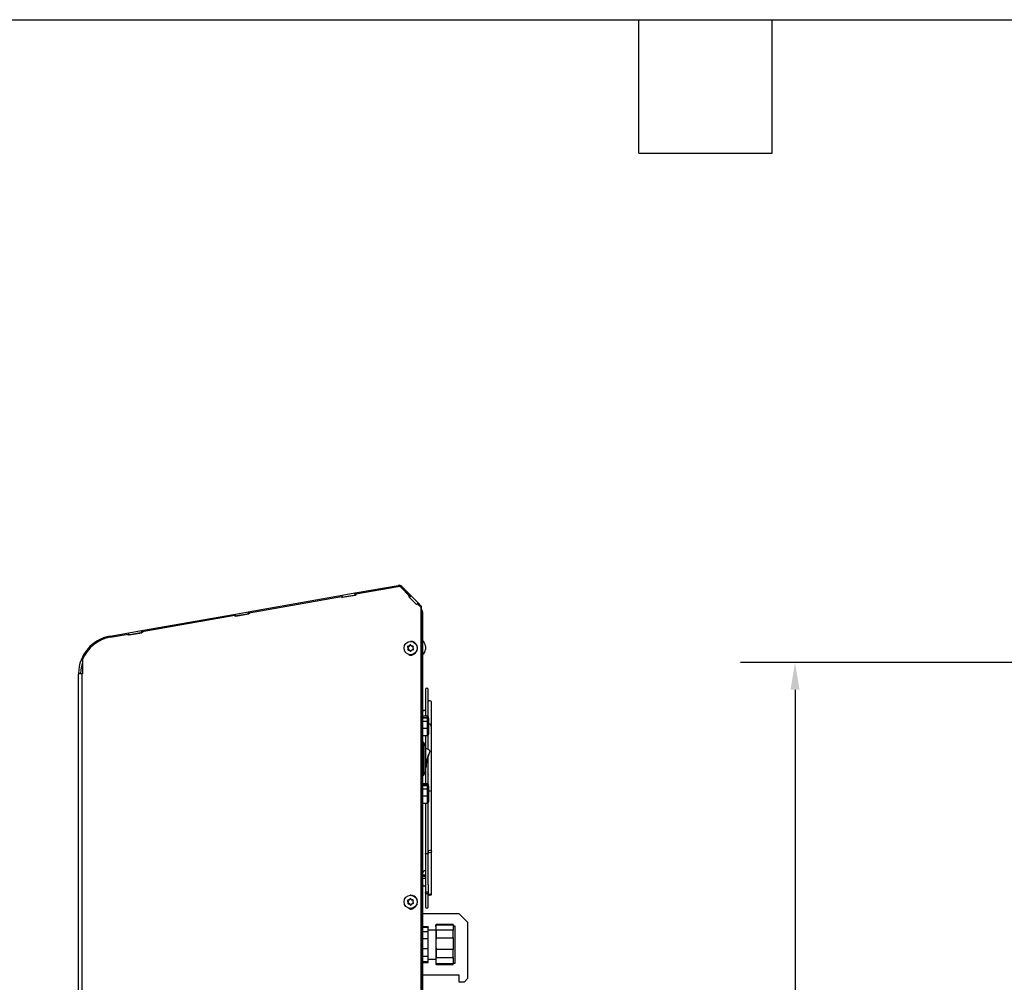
# Model space of a CAD drawing. Header units: inches. Extents: x -1 to 128, y 3 to 101.
# Tile 13 of 18: x 44 to 71, y 75 to 101. Entities that reach past the tile are written whole.
import ezdxf

# ---------------------------------------------------------------- set-up
doc = ezdxf.new("R2010")
doc.units = ezdxf.units.IN
doc.header["$LTSCALE"] = 12
doc.header["$MEASUREMENT"] = 0
doc.header["$PDSIZE"] = -1
doc.linetypes.add('SLD-Solid', pattern=[0])
doc.layers.add('DIMENSIONS', color=140, linetype='SLD-Solid', lineweight=25)
doc.layers.add('TEXT', color=140, linetype='SLD-Solid', lineweight=25)
doc.styles.get("Standard").update_dxf_attribs({"font": 'verdana.ttf'})
doc.dimstyles.get("Standard").update_dxf_attribs({"dimtxt": 0.18, "dimasz": 0.18, "dimexe": 0.18, "dimexo": 0.0625, "dimgap": 0.09, "dimtad": 0, "dimtih": 1, "dimtoh": 1, "dimdec": 4, "dimzin": 0, "dimdsep": 46, "dimtxsty": 'Standard', "dimcen": 0.09, "dimadec": 0, "dimazin": 0, "dimtfac": 1, "dimtdec": 4, "dimtofl": 0, "dimtmove": 0, "dimatfit": 3, "dimfxl": 0, "dimtolj": 1, "dimtzin": 0, "dimarcsym": 0})

# ---------------------------------------------------------------- blocks, each defined once
blk = doc.blocks.new('*D105')
at = {"layer": 'Defpoints', "color": 0}
for p in [(65.623, 83.465), (81.791, 83.465), (81.031, 47.823)]:
    blk.add_point(p, dxfattribs=at)
at = {"layer": 'DIMENSIONS', "color": 0, "lineweight": -2}
for p, q in [((81.191, 83.465), (64.123, 83.465)), ((65.623, 82.715), (65.623, 67.025)), ((65.623, 48.573), (65.623, 64.262)), ((80.431, 47.823), (64.123, 47.823))]:
    blk.add_line(p, q, dxfattribs=at)
at = {"layer": 'DIMENSIONS', "color": 0}
for points in [[(65.498, 82.715), (65.748, 82.715), (65.623, 83.465)], [(65.498, 48.573), (65.748, 48.573), (65.623, 47.823)]]:
    blk.add_solid(points, dxfattribs=at)
at = {"layer": 'DIMENSIONS', "color": 0, "char_height": 0.75, "attachment_point": 5}
for s, insert in [('\\A1;35.64', (65.623, 66.284)), ('\\A1;[905.31]', (65.623, 64.903))]:
    blk.add_mtext(s, dxfattribs=dict(at, insert=insert))

msp = doc.modelspace()

# ---------------------------------------------------------------- linework, layer by layer
for p, q in [((53.48568, 85.38544), (54.67258, 85.59472)), ((53.50533, 85.35935), (54.67276, 85.5652)), ((54.69264, 85.56649), (54.68758, 85.56649)), ((54.77475, 85.56251), (55.03271, 85.30455)), ((50.54217, 84.86641), (53.12928, 85.32259)), ((50.56182, 84.84033), (53.11287, 85.29015)), ((53.11821, 85.25961), (53.11287, 85.29015)), ((53.11792, 85.29015), (53.11287, 85.29015)), ((53.12311, 85.26048), (53.11792, 85.29015)), ((53.51068, 85.32882), (53.11821, 85.25961)), ((53.12928, 85.32259), (53.4825, 85.38487)), ((53.13935, 85.26547), (53.12928, 85.32259)), ((53.13935, 85.26547), (53.49257, 85.32776)), ((53.4825, 85.38487), (53.48568, 85.38544)), ((53.49257, 85.32776), (53.4825, 85.38487)), ((53.48568, 85.38544), (53.49568, 85.3283)), ((53.49257, 85.32776), (53.49568, 85.3283)), ((53.51032, 85.33089), (53.49568, 85.3283)), ((53.50533, 85.35935), (53.51068, 85.32882)), ((54.75311, 85.54142), (54.74806, 85.54142)), ((54.74806, 85.54142), (54.99063, 85.29885)), ((54.75311, 85.54142), (54.99568, 85.29885)), ((54.99063, 85.29885), (54.96813, 85.27618)), ((54.99568, 85.29885), (54.97318, 85.27618)), ((54.99568, 85.29885), (54.99063, 85.29885)), ((55.03271, 85.30455), (54.99169, 85.26354)), ((55.03271, 85.30455), (55.22679, 85.11047)), ((53.13935, 85.26547), (53.12275, 85.26255)), ((54.97318, 85.27618), (54.96813, 85.27618)), ((54.96813, 85.27618), (55.17986, 85.06445)), ((54.97318, 85.27618), (55.18237, 85.06699)), ((54.97331, 85.27631), (55.1825, 85.06712)), ((54.99169, 85.26354), (54.97611, 85.27912)), ((54.99169, 85.26354), (55.1853, 85.06993)), ((55.17986, 85.06445), (55.20235, 85.08712)), ((55.20235, 85.08712), (55.28773, 85.00174)), ((55.20741, 85.08712), (55.20235, 85.08712)), ((55.22679, 85.11047), (55.20344, 85.08712)), ((55.20609, 85.08712), (55.22803, 85.10923)), ((55.20741, 85.08712), (55.29026, 85.00427)), ((55.22679, 85.11047), (55.22803, 85.10923)), ((55.22803, 85.10923), (55.31419, 85.02306)), ((55.28773, 85.00174), (55.30909, 85.02311)), ((55.31419, 85.02306), (55.30914, 85.02306)), ((55.31419, 47.91556), (55.31419, 85.02306)), ((55.31925, 85.02306), (55.31419, 85.02306)), ((55.31925, 47.91556), (55.31925, 85.02306)), ((47.59865, 84.34739), (50.18576, 84.80357)), ((47.6183, 84.32131), (50.16935, 84.77112)), ((50.17469, 84.74059), (50.16935, 84.77112)), ((50.1744, 84.77112), (50.16935, 84.77112)), ((50.17959, 84.74146), (50.1744, 84.77112)), ((50.56716, 84.80979), (50.17469, 84.74059)), ((50.19583, 84.74645), (50.17923, 84.74353)), ((50.18576, 84.80357), (50.53898, 84.86585)), ((50.19583, 84.74645), (50.18576, 84.80357)), ((50.19583, 84.74645), (50.54905, 84.80873)), ((50.53898, 84.86585), (50.54217, 84.86641)), ((50.54905, 84.80873), (50.53898, 84.86585)), ((50.54217, 84.86641), (50.55216, 84.80928)), ((50.54905, 84.80873), (50.55216, 84.80928)), ((50.5668, 84.81186), (50.55216, 84.80928)), ((50.56182, 84.84033), (50.56716, 84.80979)), ((55.31925, 84.93037), (55.32112, 84.92849)), ((55.31925, 84.92662), (55.32112, 84.92849)), ((55.31925, 84.89085), (55.34042, 84.89962)), ((55.34719, 84.86556), (55.31925, 84.86556)), ((55.34042, 84.89962), (55.32112, 84.92849)), ((55.34719, 84.86556), (55.34719, 48.59656)), ((46.73147, 84.19449), (47.24224, 84.28455)), ((46.73784, 84.16606), (47.22583, 84.2521)), ((47.23117, 84.22157), (47.22583, 84.2521)), ((47.23089, 84.2521), (47.22583, 84.2521)), ((47.23608, 84.22243), (47.23089, 84.2521)), ((47.62364, 84.29077), (47.23117, 84.22157)), ((47.25231, 84.22743), (47.23571, 84.2245)), ((47.24224, 84.28455), (47.59546, 84.34683)), ((47.25231, 84.22743), (47.24224, 84.28455)), ((47.25231, 84.22743), (47.60553, 84.28971)), ((47.59546, 84.34683), (47.59865, 84.34739)), ((47.60553, 84.28971), (47.59546, 84.34683)), ((47.59865, 84.34739), (47.60864, 84.29026)), ((47.60553, 84.28971), (47.60864, 84.29026)), ((47.62328, 84.29284), (47.60864, 84.29026)), ((47.6183, 84.32131), (47.62364, 84.29077)), ((54.98639, 83.92773), (54.9972, 83.92773)), ((54.99509, 83.94417), (55.00562, 83.94417)), ((55.00562, 83.94417), (54.9972, 83.92773)), ((55.02672, 84.04856), (55.01975, 84.04856)), ((54.93739, 83.88728), (54.94792, 83.88728)), ((54.93987, 83.83632), (54.9504, 83.83632)), ((54.94708, 83.87174), (54.9579, 83.87174)), ((54.94792, 83.88728), (54.9579, 83.87174)), ((54.948, 83.85276), (54.95882, 83.85276)), ((54.95882, 83.85276), (54.9504, 83.83632)), ((54.95237, 83.91653), (54.9629, 83.91653)), ((54.98129, 83.91743), (54.9629, 83.91653)), ((54.97048, 83.91743), (54.98129, 83.91743)), ((54.98747, 83.8096), (54.97664, 83.8096)), ((54.99256, 83.80089), (55.00338, 83.80089)), ((55.00282, 83.78535), (55.01335, 83.78535)), ((55.00338, 83.80089), (55.01335, 83.78535)), ((55.01975, 83.68256), (55.02672, 83.68256)), ((55.05341, 83.92152), (55.06424, 83.92152)), ((55.05434, 83.92155), (55.06516, 83.92155)), ((55.07611, 83.92208), (55.06516, 83.92155)), ((55.42719, 83.92216), (55.42719, 83.82816)), ((45.96814, 83.54638), (45.96814, 83.15256)), ((45.85719, 47.91556), (45.85719, 83.15256)), ((45.96308, 83.15256), (45.85719, 83.15256)), ((45.8574, 83.17372), (45.91539, 83.17256)), ((45.96308, 47.91556), (45.96308, 83.15256)), ((45.96814, 83.15256), (45.96308, 83.15256)), ((55.43019, 82.72556), (55.43019, 82.12618)), ((55.50219, 81.97752), (55.50219, 82.72556)), ((55.59119, 81.48192), (55.59119, 82.38864)), ((55.43739, 81.98522), (55.43739, 82.09673)), ((55.48219, 81.98516), (55.34719, 81.98516)), ((55.34719, 81.95463), (55.48219, 81.95463)), ((55.34719, 81.94503), (55.48219, 81.94503)), ((55.48219, 81.92734), (55.34719, 81.92734)), ((55.34719, 81.8509), (55.48219, 81.8509)), ((55.48219, 81.83859), (55.34719, 81.83859)), ((55.48219, 81.95463), (55.48219, 81.98516)), ((55.48219, 81.95463), (55.48219, 81.94503)), ((55.48219, 81.94503), (55.48219, 81.92734)), ((55.48219, 81.8509), (55.48219, 81.92734)), ((55.48219, 81.8509), (55.48219, 81.83859)), ((55.51219, 81.83859), (55.48219, 81.83859)), ((55.48219, 81.65603), (55.48219, 81.83859)), ((55.51219, 81.92845), (55.50902, 81.92845)), ((55.51219, 81.92845), (55.51219, 81.95516)), ((55.51219, 81.92845), (55.51219, 81.91503)), ((55.51219, 81.91503), (55.51219, 81.83859)), ((55.51219, 81.83859), (55.51219, 81.66092)), ((55.34719, 81.65603), (55.48219, 81.65603)), ((55.48219, 81.45703), (55.48219, 81.65603)), ((55.51219, 81.66092), (55.51219, 81.48703)), ((55.34719, 81.45703), (55.48219, 81.45703)), ((55.38219, 81.26516), (55.34719, 81.26516)), ((55.38219, 80.35916), (55.38219, 81.26516)), ((55.42619, 81.15066), (55.38219, 81.26516)), ((55.43019, 81.45703), (55.43019, 80.59281)), ((55.50219, 81.07074), (55.50219, 81.46467)), ((55.42619, 80.47366), (55.42619, 81.15066)), ((55.53793, 80.96538), (55.5422, 80.97599)), ((55.50219, 80.11152), (55.50219, 80.87689)), ((55.38219, 80.35916), (55.42619, 80.47366)), ((55.43019, 80.53146), (55.43019, 80.11916)), ((55.43345, 80.59521), (55.44343, 80.59455)), ((55.34719, 80.35916), (55.38219, 80.35916)), ((55.48219, 80.11916), (55.34719, 80.11916)), ((55.34719, 80.08863), (55.48219, 80.08863)), ((55.34719, 80.07903), (55.48219, 80.07903)), ((55.48219, 80.06134), (55.34719, 80.06134)), ((55.34719, 79.9849), (55.48219, 79.9849)), ((55.48219, 79.97259), (55.34719, 79.97259)), ((55.48219, 80.08863), (55.48219, 80.11916)), ((55.48219, 80.08863), (55.48219, 80.07903)), ((55.48219, 80.07903), (55.48219, 80.06134)), ((55.48219, 79.9849), (55.48219, 80.06134)), ((55.48219, 79.9849), (55.48219, 79.97259)), ((55.51219, 79.97259), (55.48219, 79.97259)), ((55.48219, 79.79003), (55.48219, 79.97259)), ((55.51219, 80.06245), (55.50902, 80.06245)), ((55.51219, 80.06245), (55.51219, 80.08916)), ((55.51219, 80.06245), (55.51219, 80.04903)), ((55.51219, 80.04903), (55.51219, 79.97259)), ((55.51219, 79.97259), (55.51219, 79.79492)), ((55.59119, 78.25193), (55.59119, 79.94513)), ((55.34719, 79.79003), (55.48219, 79.79003)), ((55.34719, 79.59103), (55.48219, 79.59103)), ((55.43019, 79.59103), (55.43019, 78.20808)), ((55.48219, 79.59103), (55.48219, 79.79003)), ((55.50219, 78.2643), (55.50219, 79.59867)), ((55.51219, 79.79492), (55.51219, 79.62103)), ((55.50119, 78.26317), (55.50119, 78.25193)), ((55.50219, 78.20809), (55.50219, 78.2438)), ((55.59119, 77.06448), (55.59119, 78.24245)), ((55.43019, 78.20808), (55.43019, 77.117)), ((55.50219, 77.336), (55.50219, 78.20809)), ((55.50119, 77.32456), (55.50119, 77.11935)), ((54.93739, 76.88728), (54.94792, 76.88728)), ((54.94708, 76.87174), (54.9579, 76.87174)), ((54.94792, 76.88728), (54.9579, 76.87174)), ((54.95237, 76.91653), (54.9629, 76.91653)), ((54.98129, 76.91743), (54.9629, 76.91653)), ((54.97048, 76.91743), (54.98129, 76.91743)), ((54.98639, 76.92773), (54.9972, 76.92773)), ((54.99509, 76.94417), (55.00562, 76.94417)), ((55.00562, 76.94417), (54.9972, 76.92773)), ((55.02672, 77.04856), (55.01975, 77.04856)), ((55.05341, 76.92152), (55.06424, 76.92152)), ((55.05434, 76.92155), (55.06516, 76.92155)), ((55.07611, 76.92208), (55.06516, 76.92155)), ((55.43019, 77.11443), (55.43019, 76.72756)), ((55.50219, 77.07997), (55.50219, 77.11439)), ((55.50219, 77.06912), (55.50219, 77.07997)), ((55.50219, 76.72756), (55.50219, 77.05983)), ((54.93987, 76.83632), (54.9504, 76.83632)), ((54.948, 76.85276), (54.95882, 76.85276)), ((54.95882, 76.85276), (54.9504, 76.83632)), ((54.98747, 76.8096), (54.97664, 76.8096)), ((54.99256, 76.80089), (55.00338, 76.80089)), ((55.00282, 76.78535), (55.01335, 76.78535)), ((55.00338, 76.80089), (55.01335, 76.78535)), ((55.01975, 76.68256), (55.02672, 76.68256)), ((55.34719, 76.54316), (56.3512, 76.54316)), ((56.6012, 76.29316), (56.3512, 76.54316)), ((55.50119, 76.17657), (55.34719, 76.17657)), ((55.34719, 76.16868), (55.50119, 76.16868)), ((55.50119, 76.17657), (55.50119, 76.16868)), ((55.50119, 76.04409), (55.50119, 76.16868)), ((55.71019, 76.08757), (55.50119, 76.08757)), ((55.72119, 76.23957), (55.71019, 76.21957)), ((55.72119, 76.23154), (55.71019, 76.18839)), ((55.71019, 76.18839), (55.71019, 76.21957)), ((55.71019, 76.18839), (55.71019, 76.12978)), ((55.71019, 76.12978), (55.72119, 76.08663)), ((55.71019, 76.12978), (55.71019, 75.78192)), ((55.72119, 76.23154), (55.72119, 76.23957)), ((56.19119, 76.23957), (55.72119, 76.23957)), ((55.72119, 76.23154), (56.19119, 76.23154)), ((56.19119, 76.08663), (55.72119, 76.08663)), ((55.72119, 76.08663), (55.72119, 75.87773)), ((56.19119, 76.23957), (56.19119, 76.23154)), ((56.19119, 76.23154), (56.19119, 76.08663)), ((56.24519, 76.19807), (56.19119, 76.19807)), ((56.19119, 75.87773), (56.19119, 76.08663)), ((56.24519, 75.17507), (56.24519, 76.19807)), ((56.6012, 74.76349), (56.6012, 76.29316)), ((55.34719, 76.04409), (55.50119, 76.04409)), ((55.34719, 75.85181), (55.50119, 75.85181)), ((55.50119, 75.85181), (55.50119, 76.04409)), ((55.50119, 75.57514), (55.50119, 75.85181)), ((55.72119, 75.87773), (55.71019, 75.78192)), ((55.71019, 75.78192), (55.71019, 75.65178)), ((55.72119, 75.87773), (56.19119, 75.87773)), ((56.19119, 75.87773), (56.19119, 75.55597)), ((55.34719, 75.57514), (55.50119, 75.57514)), ((55.50119, 75.36969), (55.50119, 75.57514)), ((55.71019, 75.65178), (55.72119, 75.55597)), ((55.71019, 75.65178), (55.71019, 75.2801)), ((56.19119, 75.55597), (55.72119, 75.55597)), ((55.72119, 75.55597), (55.72119, 75.33276)), ((56.19119, 75.33276), (56.19119, 75.55597)), ((55.34719, 75.36969), (55.50119, 75.36969)), ((55.50119, 75.21762), (55.50119, 75.36969)), ((55.50119, 75.28557), (55.71019, 75.28557)), ((55.72119, 75.33276), (55.71019, 75.2801)), ((55.71019, 75.2801), (55.71019, 75.20857)), ((55.72119, 75.33276), (56.19119, 75.33276)), ((56.19119, 75.33276), (56.19119, 75.1559)), ((55.34719, 75.21762), (55.50119, 75.21762)), ((55.34719, 75.19657), (55.50119, 75.19657)), ((55.50119, 75.19657), (55.50119, 75.21762)), ((55.71019, 75.20857), (55.72119, 75.1559)), ((55.71019, 75.20857), (55.71019, 75.15357)), ((55.71019, 75.15357), (55.72119, 75.13357)), ((56.19119, 75.1559), (55.72119, 75.1559)), ((55.72119, 75.13357), (55.72119, 75.1559)), ((55.72119, 75.13357), (56.19119, 75.13357)), ((56.19119, 75.17507), (56.24519, 75.17507)), ((56.19119, 75.13357), (56.19119, 75.1559)), ((55.34719, 74.85099), (56.3512, 74.85099)), ((55.34719, 74.85086), (56.3512, 74.85086)), ((56.3512, 74.85099), (56.3512, 74.66349)), ((56.50119, 74.66336), (56.60119, 74.76336)), ((56.5012, 74.66349), (56.6012, 74.76349)), ((56.60119, 74.76336), (56.60119, 74.76348)), ((56.3512, 74.66349), (56.5012, 74.66349)), ((56.3512, 74.66349), (56.3512, 74.66336)), ((56.3512, 74.66336), (56.50119, 74.66336))]:
    msp.add_line(p, q)
for centre, radius, start, end in [((54.69273, 85.48048), 0.116, 45, 100), ((55.25819, 84.86556), 0.089, 0, 22.5), ((46.91519, 83.15256), 1.058, 100, 178.854008), ((54.9694, 83.93655), 0.01915, 273.23982, 332.551412), ((55.01192, 83.93558), 0.01889, 32.67181, 152.941672), ((55.05333, 83.94024), 0.01872, 212.3133, 273.101024), ((55.26382, 83.92216), 0.16338, 0, 59.313941), ((54.95366, 83.89741), 0.01917, 93.875463, 211.894128), ((54.95702, 83.82781), 0.01915, 153.60826, 271.785131), ((54.93054, 83.86142), 0.01949, 333.611634, 31.959274), ((54.97654, 83.7905), 0.0191, 32.972689, 92.441634), ((55.01872, 83.79551), 0.01887, 212.575616, 333.037865), ((55.06039, 83.795), 0.0187, 92.460302, 153.33093), ((55.07416, 83.90366), 0.01883, 331.939041, 93.45435), ((55.07758, 83.8334), 0.01883, 272.109951, 33.659641), ((55.09857, 83.86965), 0.01866, 152.17872, 213.392188), ((55.26382, 83.82816), 0.16338, 300.686059, 0), ((46.91519, 83.15256), 1, 161.272277, 178.854008), ((46.91519, 83.15256), 1.058, 178.854008, 180), ((46.91519, 83.15256), 1, 178.854008, 180), ((55.46619, 82.72556), 0.036, 0, 180), ((55.48219, 81.95516), 0.03, 0, 90), ((55.48219, 81.91503), 0.03, 0, 90), ((55.48219, 81.48703), 0.03, 270, 0), ((56.53205, 80.51168), 1.10171, 152.148253, 179.272544), ((56.53205, 80.51168), 1.10171, 152.145636, 152.148253), ((56.47292, 80.52667), 1.03172, 156.964822, 177.865086), ((55.48219, 80.08916), 0.03, 0, 90), ((55.48219, 80.04903), 0.03, 0, 90), ((55.48219, 79.62103), 0.03, 270, 0), ((55.39239, 77.61383), 0.04504, 177.697025, 328.230126), ((55.39239, 77.35128), 0.04504, 177.526118, 328.516649), ((54.95366, 76.89741), 0.01917, 93.875463, 211.894128), ((54.93054, 76.86142), 0.01949, 333.611634, 31.959274), ((54.9694, 76.93655), 0.01915, 273.23982, 332.551412), ((55.01192, 76.93558), 0.01889, 32.67181, 152.941672), ((55.05333, 76.94024), 0.01872, 212.3133, 273.101024), ((55.07416, 76.90366), 0.01883, 331.939041, 93.45435), ((55.09857, 76.86965), 0.01866, 152.17872, 213.392188), ((54.95702, 76.82781), 0.01915, 153.60826, 271.785131), ((54.97654, 76.7905), 0.0191, 32.972689, 92.441634), ((55.01872, 76.79551), 0.01887, 212.575616, 333.037865), ((55.06039, 76.795), 0.0187, 92.460302, 153.33093), ((55.07758, 76.8334), 0.01883, 272.109951, 33.659641), ((55.46619, 76.72756), 0.036, 180, 0)]:
    msp.add_arc(centre, radius, start, end)
for centre, major_axis, ratio, start_param, end_param in [((54.68758, 85.48048), (0, -0.08601), 0.9961947, 2.35810077, 3.31547476), ((54.69264, 85.48048), (0, -0.08601), 0.9961947, 2.35810077, 3.14159265), ((46.91519, 83.15256), (0, 1.02901), 0.9961947, 0.17388211, 1.17806538), ((54.98037, 83.93641), (0, -0.019), 0.9961947, 0.04880075, 1.09599831), ((54.99275, 83.89024), (0.13582, 0.26322), 0.07751502, 1.40460946, 1.46800281), ((55.02245, 83.93549), (0, -0.01899), 0.9961947, 3.41344843, 4.23759096), ((55.02672, 83.86556), (0, 0.183), 0.9961947, 3.14159265, 6.28318531), ((55.0858, 83.89481), (-0.16086, 0.2487), 0.07326344, 1.31728169, 1.38067504), ((54.99537, 83.83631), (-0.16086, 0.2487), 0.07326344, 1.31728169, 1.38067504), ((54.99275, 83.89024), (-0.13582, -0.26322), 0.07751502, -1.388053, -1.32465965), ((54.96382, 83.89757), (0, 0.01899), 0.9961947, 0.04880075, 2.14319586), ((54.96722, 83.82764), (0, 0.01899), 0.9961947, 1.09599831, 3.14159265), ((55.03796, 83.91949), (-0.29584, -0.01439), 0.00425158, -1.34086481, -1.27747146), ((55.04321, 83.81163), (-0.29584, -0.01439), 0.00425158, -1.34086481, -1.27747146), ((54.94199, 83.86145), (0, 0.019), 0.9961947, 4.23759096, 5.28478851), ((55.02959, 83.76556), (0, 0.1), 0.9961947, 2.39852842, 4.0018864), ((54.98747, 83.7906), (0, -0.019), 0.9961947, 2.14319586, 3.14159265), ((54.99537, 83.83631), (0.16086, -0.2487), 0.07326344, -1.47538077, -1.41198742), ((55.02925, 83.79563), (0, 0.01899), 0.9961947, 2.14319586, 2.85915846), ((55.08843, 83.84088), (-0.13582, -0.26322), 0.07751502, -1.388053, -1.32465965), ((55.03796, 83.91949), (0.29584, 0.01439), 0.00425158, 1.45179765, 1.515191), ((55.04321, 83.81163), (0.29584, 0.01439), 0.00425158, 1.45179765, 1.515191), ((55.06424, 83.94052), (0, 0.019), 0.9961947, 3.14159265, 3.19039341), ((55.08843, 83.84088), (0.13582, 0.26322), 0.07751502, 1.40460946, 1.46800281), ((55.0858, 83.89481), (0.16086, -0.2487), 0.07326344, -1.47538077, -1.41198742), ((55.54619, 82.38864), (0.045, 0), 0.49245344, 0, 2.93038177), ((55.54619, 82.38864), (0.045, 0), 0.49245344, 6.28269448, 6.28318531), ((55.48219, 81.92845), (0.03, 0), 0.87279037, 0, 1.57079633), ((55.48219, 81.91503), (0.03, 0), 0.41036468, 0, 1.57079633), ((55.48219, 81.83859), (0.03, 0), 0.41036468, 0, 1.57079633), ((55.48219, 80.06245), (0.03, 0), 0.87279037, 0, 1.57079633), ((55.48219, 80.04903), (0.03, 0), 0.41036468, 0, 1.57079633), ((55.48219, 79.97259), (0.03, 0), 0.41036468, 0, 1.57079633), ((55.54619, 79.95436), (0.045, 0), 0.71322639, 3.85588721, 6.28318531), ((55.54619, 79.95436), (0.045, 0), 0.71322639, 0, 0.00051115), ((55.39239, 77.63966), (0.045, 0), 0.71322639, 3.14159265, 5.7096722), ((55.39239, 77.50229), (0.045, 0), 0.07849332, 0.5735131, 3.14159265), ((54.99537, 76.83631), (-0.16086, 0.2487), 0.07326344, 1.31728169, 1.38067504), ((54.96382, 76.89757), (0, 0.01899), 0.9961947, 0.04880075, 2.14319586), ((55.03796, 76.91949), (-0.29584, -0.01439), 0.00425158, -1.34086481, -1.27747146), ((54.94199, 76.86145), (0, 0.019), 0.9961947, 4.23759096, 5.28478851), ((54.98037, 76.93641), (0, -0.019), 0.9961947, 0.04880075, 1.09599831), ((54.99275, 76.89024), (0.13582, 0.26322), 0.07751502, 1.40460946, 1.46800281), ((55.02245, 76.93549), (0, -0.01899), 0.9961947, 3.41344843, 4.23759096), ((55.02672, 76.86556), (0, 0.183), 0.9961947, 3.14159265, 6.28318531), ((55.0858, 76.89481), (-0.16086, 0.2487), 0.07326344, 1.31728169, 1.38067504), ((55.03796, 76.91949), (0.29584, 0.01439), 0.00425158, 1.45179765, 1.515191), ((55.06424, 76.94052), (0, 0.019), 0.9961947, 3.14159265, 3.19039341), ((55.08843, 76.84088), (0.13582, 0.26322), 0.07751502, 1.40460946, 1.46800281), ((54.99275, 76.89024), (-0.13582, -0.26322), 0.07751502, -1.388053, -1.32465965), ((54.96722, 76.82764), (0, 0.01899), 0.9961947, 1.09599831, 3.14159265), ((55.04321, 76.81163), (-0.29584, -0.01439), 0.00425158, -1.34086481, -1.27747146), ((55.02959, 76.76556), (0, 0.1), 0.9961947, 2.39852842, 4.0018864), ((54.98747, 76.7906), (0, -0.019), 0.9961947, 2.14319586, 3.14159265), ((54.99537, 76.83631), (0.16086, -0.2487), 0.07326344, -1.47538077, -1.41198742), ((55.02925, 76.79563), (0, 0.01899), 0.9961947, 2.14319586, 2.85915846), ((55.08843, 76.84088), (-0.13582, -0.26322), 0.07751502, -1.388053, -1.32465965), ((55.04321, 76.81163), (0.29584, 0.01439), 0.00425158, 1.45179765, 1.515191), ((55.0858, 76.89481), (0.16086, -0.2487), 0.07326344, -1.47538077, -1.41198742)]:
    msp.add_ellipse(centre, major_axis=major_axis, ratio=ratio, start_param=start_param, end_param=end_param)
for centre, major_axis, ratio in [((55.01975, 83.86556), (0, -0.183), 0.9961947), ((55.54619, 78.25193), (0.045, 0), 0.86164658), ((55.01975, 76.86556), (0, -0.183), 0.9961947), ((55.54619, 77.06448), (0.045, 0), 0.49245344)]:
    msp.add_ellipse(centre, major_axis=major_axis, ratio=ratio)
for points, knots in [([(55.43739, 82.09673), (55.43705, 82.10407), (55.43596, 82.11556), (55.42727, 82.13169), (55.41365, 82.14255), (55.40051, 82.14666), (55.38967, 82.14698), (55.38122, 82.1457), (55.37248, 82.14256), (55.364, 82.13715), (55.3566, 82.12936), (55.34897, 82.11574), (55.34793, 82.10519), (55.34739, 82.09673)], [0, 0, 0, 0, 0.14868403, 0.27364083, 0.37073922, 0.46630399, 0.51390916, 0.56100993, 0.61476222, 0.67852305, 0.75116086, 0.83047011, 1, 1, 1, 1]), ([(55.59119, 79.95436), (55.59119, 80.00654), (55.59119, 80.08723), (55.59119, 80.20899), (55.59119, 80.30538), (55.59119, 80.38451), (55.59119, 80.45395), (55.59119, 80.52197), (55.59119, 80.60077), (55.59119, 80.69037), (55.59119, 80.79039), (55.59119, 80.88789), (55.59119, 81.01935), (55.59119, 81.18912), (55.59119, 81.35265), (55.59119, 81.47327), (55.5912, 81.54794), (55.59117, 81.60615), (55.59121, 81.64844), (55.59104, 81.67048), (55.591, 81.69422), (55.58739, 81.72247), (55.56985, 81.74989), (55.54436, 81.77156), (55.52561, 81.78139), (55.51412, 81.78565), (55.51247, 81.78623)], [0, 0, 0, 0, 0.074269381, 0.136657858, 0.187165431, 0.225867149, 0.260416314, 0.295915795, 0.332365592, 0.383798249, 0.436198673, 0.488967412, 0.5364465, 0.642016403, 0.754810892, 0.792405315, 0.830977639, 0.871398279, 0.884434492, 0.895260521, 0.903914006, 0.917068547, 0.934884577, 0.945267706, 0.957260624, 0.959251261, 0.959251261, 0.959251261, 0.959251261]), ([(55.51219, 81.66092), (55.51215, 81.66073), (55.51208, 81.66036), (55.51151, 81.65982), (55.51067, 81.65932), (55.50956, 81.65886), (55.50825, 81.65844), (55.50678, 81.65807), (55.50519, 81.65774), (55.50269, 81.6573), (55.49895, 81.6568), (55.49365, 81.65636), (55.488, 81.65608), (55.48412, 81.65605), (55.48219, 81.65603)], [0, 0, 0, 0, 0.0727291, 0.14256009, 0.20948906, 0.27351283, 0.33462917, 0.39283699, 0.44813655, 0.50052962, 0.62859308, 0.75446431, 0.87823202, 1, 1, 1, 1]), ([(55.43237, 80.5279), (55.43284, 80.52872), (55.43426, 80.53147), (55.43605, 80.54341), (55.43744, 80.55623), (55.43777, 80.55936)], [0, 0, 0, 0, 0.23999065, 0.84323522, 1, 1, 1, 1]), ([(55.50167, 80.38784), (55.5018, 80.38671), (55.50206, 80.38439), (55.50226, 80.38132), (55.50207, 80.37945), (55.5018, 80.37918), (55.50167, 80.37928)], [0.62636915, 0.62636915, 0.62636915, 0.62636915, 0.687135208, 0.749376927, 0.811750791, 0.874426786, 0.874426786, 0.874426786, 0.874426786]), ([(55.51219, 79.79492), (55.51215, 79.79473), (55.51208, 79.79436), (55.51151, 79.79382), (55.51067, 79.79332), (55.50956, 79.79286), (55.50825, 79.79244), (55.50678, 79.79207), (55.50519, 79.79174), (55.50269, 79.7913), (55.49895, 79.7908), (55.49365, 79.79036), (55.488, 79.79008), (55.48412, 79.79005), (55.48219, 79.79003)], [0, 0, 0, 0, 0.0727291, 0.14256009, 0.20948906, 0.27351283, 0.33462917, 0.39283699, 0.44813655, 0.50052962, 0.62859308, 0.75446431, 0.87823202, 1, 1, 1, 1]), ([(55.50136, 78.26267), (55.50144, 78.26367), (55.50167, 78.26587), (55.50206, 78.26903), (55.50225, 78.27161), (55.50208, 78.2727), (55.50166, 78.27225), (55.50129, 78.27036), (55.50119, 78.2685), (55.50119, 78.26747)], [0.570941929, 0.570941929, 0.570941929, 0.570941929, 0.62481311, 0.68723158, 0.749465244, 0.81183336, 0.874468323, 0.936977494, 1, 1, 1, 1]), ([(55.44221, 78.19442), (55.43869, 78.19601), (55.43292, 78.19992), (55.43025, 78.20515), (55.43018, 78.20806), (55.43021, 78.20858)], [0, 0, 0, 0, 0.062537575, 0.125020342, 0.138587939, 0.138587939, 0.138587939, 0.138587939]), ([(55.50195, 78.21018), (55.50203, 78.20982), (55.5025, 78.20708), (55.50107, 78.20189), (55.49377, 78.19558), (55.48226, 78.19117), (55.46831, 78.18933), (55.45405, 78.19037), (55.44574, 78.19283), (55.44221, 78.19442)], [0.61546223, 0.61546223, 0.61546223, 0.61546223, 0.62487874, 0.687353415, 0.749877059, 0.812426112, 0.874918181, 0.93728931, 1, 1, 1, 1]), ([(55.42912, 77.7372), (55.42013, 77.73412), (55.40305, 77.72632), (55.38074, 77.71073), (55.36277, 77.6909), (55.34999, 77.66631), (55.34822, 77.64968), (55.34739, 77.63966)], [0.544258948, 0.544258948, 0.544258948, 0.544258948, 0.630021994, 0.714801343, 0.804751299, 0.899874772, 1, 1, 1, 1]), ([(55.44221, 77.09104), (55.44572, 77.0883), (55.45401, 77.08406), (55.46828, 77.08231), (55.48222, 77.08545), (55.49373, 77.09299), (55.50105, 77.10379), (55.50307, 77.11621), (55.49947, 77.12836), (55.49081, 77.13838), (55.4784, 77.14475), (55.46414, 77.14651), (55.45019, 77.14338), (55.43866, 77.13585), (55.43134, 77.12504), (55.4293, 77.11263), (55.43295, 77.10049), (55.43869, 77.09378), (55.44221, 77.09104)], [0, 0, 0, 0, 0.06253757, 0.12502034, 0.18747539, 0.24992906, 0.31240763, 0.37493808, 0.43748217, 0.49996943, 0.56242616, 0.62487874, 0.68735341, 0.74987706, 0.81242611, 0.87491818, 0.93728931, 1, 1, 1, 1]), ([(55.50204, 77.33883), (55.50213, 77.3382), (55.50225, 77.33652), (55.50207, 77.33313), (55.50167, 77.32959), (55.50129, 77.32657), (55.50119, 77.32512), (55.50119, 77.32456)], [0.691703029, 0.691703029, 0.691703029, 0.691703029, 0.749132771, 0.811576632, 0.874302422, 0.936898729, 1, 1, 1, 1]), ([(55.50194, 77.32437), (55.50197, 77.32451), (55.5021, 77.32527), (55.50224, 77.32703), (55.50216, 77.32906), (55.50209, 77.32999)], [0.170540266, 0.170540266, 0.170540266, 0.170540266, 0.186182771, 0.248296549, 0.298404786, 0.298404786, 0.298404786, 0.298404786]), ([(55.50119, 77.07644), (55.5012, 77.07535), (55.50152, 77.07468), (55.50205, 77.07649), (55.50226, 77.07907), (55.50208, 77.08253), (55.50181, 77.08488), (55.50167, 77.08597)], [0, 0, 0, 0, 0.123519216, 0.186171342, 0.248286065, 0.310535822, 0.372791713, 0.372791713, 0.372791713, 0.372791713])]:
    msp.add_open_spline(points, degree=3, knots=knots)
for points in [[(55.55865, 81.02577), (55.52107, 81.06266), (55.47692, 81.08812), (55.42619, 81.10216)], [(55.5422, 80.97599), (55.55498, 81.0045), (55.56024, 81.02131), (55.55799, 81.02642)]]:
    msp.add_open_spline(points, degree=3)
at = {"layer": 'TEXT'}
for p, q in [((-1.23908, 101.19662), (127.54934, 101.19662)), ((61.3153, 97.51695), (61.3153, 101.19662)), ((64.99497, 97.51695), (64.99497, 101.19662)), ((61.3153, 97.51695), (64.99497, 97.51695))]:
    msp.add_line(p, q, dxfattribs=at)

# ---------------------------------------------------------------- dimensions: what is measured, and where the dimension line sits
at = {"layer": 'DIMENSIONS'}
dim = msp.add_linear_dim(base=(65.62288, 83.46454), p1=(81.03094, 47.82254), p2=(81.79146, 83.46454), angle=90, dimstyle='Standard', override={"dimtxt": 0.75, "dimasz": 0.75, "dimexe": 1.5, "dimexo": 0.6, "dimgap": 0.25, "dimdec": 2, "dimzin": 1, "dimpost": '\\X', "dimtdec": 2, "dimtzin": 1}, dxfattribs=at)
dim.commit()
dim.dimension.update_dxf_attribs({"geometry": '*D105', "text_midpoint": (65.62288, 65.64354)})

doc.saveas('drawing.dxf')
